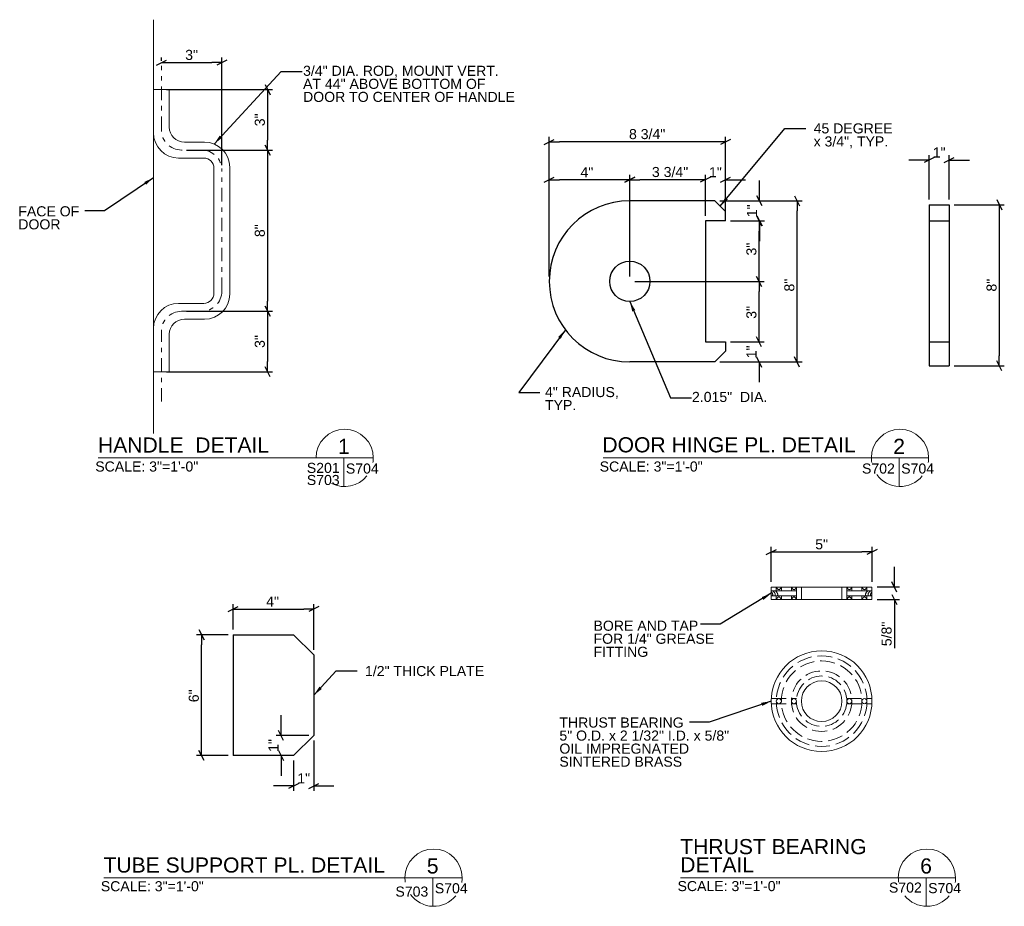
# Model space of a CAD drawing. Header units: inches. Extents: x 275.2 to 371.5, y 43 to 87.
# Tile 1 of 2: x 275.2 to 324.1, y 43 to 87. Entities that reach past the tile are written whole.
import ezdxf
from ezdxf.enums import TextEntityAlignment as Align

# ---------------------------------------------------------------- set-up
doc = ezdxf.new("R2010")
doc.units = ezdxf.units.IN
doc.header["$LTSCALE"] = 2
doc.header["$MEASUREMENT"] = 0
doc.linetypes.add('DGN Style 3', pattern=[0.519595, 0.37114, -0.148456])
doc.linetypes.add('DGN Style 7', pattern=[0.742279, 0.334026, -0.148456, 0.111342, -0.148456])
for name, color, linetype, lineweight in [('G-ANN-TTLB', 7, 'Continuous', 0), ('G-ANNO-DIM', 1, 'Continuous', 0), ('G-ANNO-TEXT', 7, 'Continuous', 0), ('G-GRID-EXTR', 5, 'DGN Style 7', 0), ('S-FSTN-MISC', 12, 'Continuous', 13), ('S-STIF-TRAN', 3, 'Continuous', 30)]:
    doc.layers.add(name, color=color, linetype=linetype, lineweight=lineweight)
doc.styles.add("3 1'-0", font='arial.ttf', dxfattribs={"height": 0.5})
doc.dimstyles.new("3 1'-0", dxfattribs={"dimtxt": 0.5, "dimasz": 0.5, "dimexe": 0.25, "dimexo": 0.25, "dimgap": 0.125, "dimtad": 1, "dimdec": 4, "dimzin": 7, "dimdsep": 46, "dimlunit": 4, "dimtxsty": "3 1'-0", "dimblk": '_Oblique_0.5', "dimcen": 0.09, "dimadec": 4, "dimazin": 3, "dimtfac": 1, "dimtdec": 4, "dimtofl": 0, "dimtmove": 0, "dimatfit": 3, "dimfxl": 1, "dimfrac": 2, "dimtzin": 7, "dimarcsym": 1})

# ---------------------------------------------------------------- blocks, each defined once
blk = doc.blocks.new('_Oblique_0.5')
at = {"color": 0, "linetype": 'ByBlock', "lineweight": -2}
for p, q in [((0, 0), (-1, 0)), ((0.5, 0.25), (-0.5, -0.25))]:
    blk.add_line(p, q, dxfattribs=at)
blk = doc.blocks.new('*D10')
at = {"layer": 'Defpoints', "color": 0, "lineweight": 0, "transparency": 16777216}
for p in [(321.315, 80.046), (320.315, 77.832), (321.315, 77.832)]:
    blk.add_point(p, dxfattribs=at)
at = {"layer": 'G-ANNO-DIM', "color": 0, "lineweight": -2, "transparency": 16777216}
for p, q in [((320.315, 78.082), (320.315, 80.296)), ((321.315, 78.082), (321.315, 80.296)), ((319.815, 80.046), (319.315, 80.046)), ((321.815, 80.046), (322.315, 80.046))]:
    blk.add_line(p, q, dxfattribs=at)
at = {"layer": 'G-ANNO-DIM', "color": 0, "lineweight": -2, "transparency": 16777216, "xscale": 0.5, "yscale": 0.5, "zscale": 0.5}
blk.add_blockref('_Oblique_0.5', (320.315, 80.046), dxfattribs=at)
at = {"layer": 'G-ANNO-DIM', "color": 0, "lineweight": -2, "transparency": 16777216, "xscale": 0.5, "yscale": 0.5, "zscale": 0.5, "rotation": 180}
blk.add_blockref('_Oblique_0.5', (321.315, 80.046), dxfattribs=at)
at = {"layer": 'G-ANNO-DIM', "color": 0, "transparency": 16777216, "insert": (320.815, 80.422), "char_height": 0.5, "attachment_point": 5, "style": "3 1'-0"}
blk.add_mtext('1"', dxfattribs=at)
blk = doc.blocks.new('*D12')
at = {"layer": 'Defpoints', "color": 0, "lineweight": 0, "transparency": 16777216}
for p in [(321.315, 77.832), (321.315, 69.832), (323.801, 69.832)]:
    blk.add_point(p, dxfattribs=at)
at = {"layer": 'G-ANNO-DIM', "color": 0, "lineweight": -2, "transparency": 16777216}
for p, q in [((321.565, 77.832), (324.051, 77.832)), ((323.801, 77.332), (323.801, 70.332)), ((321.565, 69.832), (324.051, 69.832))]:
    blk.add_line(p, q, dxfattribs=at)
at = {"layer": 'G-ANNO-DIM', "color": 0, "lineweight": -2, "transparency": 16777216, "xscale": 0.5, "yscale": 0.5, "zscale": 0.5}
for p, rotation in [((323.801, 77.832), 90), ((323.801, 69.832), 270)]:
    blk.add_blockref('_Oblique_0.5', p, dxfattribs=dict(at, rotation=rotation))
at = {"layer": 'G-ANNO-DIM', "color": 0, "transparency": 16777216, "insert": (323.421, 73.837), "char_height": 0.5, "attachment_point": 5, "rotation": 90, "style": "3 1'-0"}
blk.add_mtext('8"', dxfattribs=at)
blk = doc.blocks.new('*D14')
at = {"layer": 'Defpoints', "color": 0, "lineweight": 0, "transparency": 16777216}
for p in [(305.458, 74.026), (311.876, 74.026), (310.208, 71.026)]:
    blk.add_point(p, dxfattribs=at)
at = {"layer": 'G-ANNO-DIM', "color": 0, "lineweight": -2, "transparency": 16777216}
for p, q in [((305.708, 74.026), (312.126, 74.026)), ((311.876, 71.526), (311.876, 73.526)), ((310.458, 71.026), (312.126, 71.026))]:
    blk.add_line(p, q, dxfattribs=at)
at = {"layer": 'G-ANNO-DIM', "color": 0, "lineweight": -2, "transparency": 16777216, "xscale": 0.5, "yscale": 0.5, "zscale": 0.5}
for p, rotation in [((311.876, 74.026), 90), ((311.876, 71.026), 270)]:
    blk.add_blockref('_Oblique_0.5', p, dxfattribs=dict(at, rotation=rotation))
at = {"layer": 'G-ANNO-DIM', "color": 0, "transparency": 16777216, "insert": (311.496, 72.489), "char_height": 0.5, "attachment_point": 5, "rotation": 90, "style": "3 1'-0"}
blk.add_mtext('3"', dxfattribs=at)
blk = doc.blocks.new('*D16')
at = {"layer": 'Defpoints', "color": 0, "lineweight": 0, "transparency": 16777216}
for p in [(310.208, 71.026), (309.678, 70.026), (311.876, 70.026)]:
    blk.add_point(p, dxfattribs=at)
at = {"layer": 'G-ANNO-DIM', "color": 0, "lineweight": -2, "transparency": 16777216}
for p, q in [((311.876, 71.526), (311.876, 72.026)), ((310.458, 71.026), (312.126, 71.026)), ((309.928, 70.026), (312.126, 70.026)), ((311.876, 69.526), (311.876, 69.026))]:
    blk.add_line(p, q, dxfattribs=at)
at = {"layer": 'G-ANNO-DIM', "color": 0, "lineweight": -2, "transparency": 16777216, "xscale": 0.5, "yscale": 0.5, "zscale": 0.5}
for p, rotation in [((311.876, 71.026), 270), ((311.876, 70.026), 90)]:
    blk.add_blockref('_Oblique_0.5', p, dxfattribs=dict(at, rotation=rotation))
at = {"layer": 'G-ANNO-DIM', "color": 0, "transparency": 16777216, "insert": (311.5, 70.526), "char_height": 0.5, "attachment_point": 5, "rotation": 90, "style": "3 1'-0"}
blk.add_mtext('1"', dxfattribs=at)
blk = doc.blocks.new('*D18')
at = {"layer": 'Defpoints', "color": 0, "lineweight": 0, "transparency": 16777216}
for p in [(309.678, 78.026), (313.761, 78.026), (309.678, 70.026)]:
    blk.add_point(p, dxfattribs=at)
at = {"layer": 'G-ANNO-DIM', "color": 0, "lineweight": -2, "transparency": 16777216}
for p, q in [((309.928, 78.026), (314.011, 78.026)), ((313.761, 70.526), (313.761, 77.526)), ((309.928, 70.026), (314.011, 70.026))]:
    blk.add_line(p, q, dxfattribs=at)
at = {"layer": 'G-ANNO-DIM', "color": 0, "lineweight": -2, "transparency": 16777216, "xscale": 0.5, "yscale": 0.5, "zscale": 0.5}
for p, rotation in [((313.761, 78.026), 90), ((313.761, 70.026), 270)]:
    blk.add_blockref('_Oblique_0.5', p, dxfattribs=dict(at, rotation=rotation))
at = {"layer": 'G-ANNO-DIM', "color": 0, "transparency": 16777216, "insert": (313.381, 73.839), "char_height": 0.5, "attachment_point": 5, "rotation": 90, "style": "3 1'-0"}
blk.add_mtext('8"', dxfattribs=at)
blk = doc.blocks.new('*D20')
at = {"layer": 'Defpoints', "color": 0, "lineweight": 0, "transparency": 16777216}
for p in [(309.678, 78.026), (311.896, 78.026), (310.208, 77.026)]:
    blk.add_point(p, dxfattribs=at)
at = {"layer": 'G-ANNO-DIM', "color": 0, "lineweight": -2, "transparency": 16777216}
for p, q in [((311.896, 78.526), (311.896, 79.026)), ((309.928, 78.026), (312.146, 78.026)), ((310.458, 77.026), (312.146, 77.026)), ((311.896, 76.526), (311.896, 76.026))]:
    blk.add_line(p, q, dxfattribs=at)
at = {"layer": 'G-ANNO-DIM', "color": 0, "lineweight": -2, "transparency": 16777216, "xscale": 0.5, "yscale": 0.5, "zscale": 0.5}
for p, rotation in [((311.896, 78.026), 270), ((311.896, 77.026), 90)]:
    blk.add_blockref('_Oblique_0.5', p, dxfattribs=dict(at, rotation=rotation))
at = {"layer": 'G-ANNO-DIM', "color": 0, "transparency": 16777216, "insert": (311.52, 77.526), "char_height": 0.5, "attachment_point": 5, "rotation": 90, "style": "3 1'-0"}
blk.add_mtext('1"', dxfattribs=at)
blk = doc.blocks.new('*D22')
at = {"layer": 'Defpoints', "color": 0, "lineweight": 0, "transparency": 16777216}
for p in [(309.208, 79.068), (309.208, 77.026), (310.208, 77.026)]:
    blk.add_point(p, dxfattribs=at)
at = {"layer": 'G-ANNO-DIM', "color": 0, "lineweight": -2, "transparency": 16777216}
for p, q in [((309.208, 77.276), (309.208, 79.318)), ((310.208, 77.276), (310.208, 79.318)), ((308.708, 79.068), (308.208, 79.068)), ((310.708, 79.068), (311.208, 79.068))]:
    blk.add_line(p, q, dxfattribs=at)
at = {"layer": 'G-ANNO-DIM', "color": 0, "lineweight": -2, "transparency": 16777216, "xscale": 0.5, "yscale": 0.5, "zscale": 0.5}
blk.add_blockref('_Oblique_0.5', (309.208, 79.068), dxfattribs=at)
at = {"layer": 'G-ANNO-DIM', "color": 0, "lineweight": -2, "transparency": 16777216, "xscale": 0.5, "yscale": 0.5, "zscale": 0.5, "rotation": 180}
blk.add_blockref('_Oblique_0.5', (310.208, 79.068), dxfattribs=at)
at = {"layer": 'G-ANNO-DIM', "color": 0, "transparency": 16777216, "insert": (309.708, 79.444), "char_height": 0.5, "attachment_point": 5, "style": "3 1'-0"}
blk.add_mtext('1"', dxfattribs=at)
blk = doc.blocks.new('*D24')
at = {"layer": 'Defpoints', "color": 0, "lineweight": 0, "transparency": 16777216}
for p in [(305.458, 79.068), (309.208, 77.026), (305.458, 74.026)]:
    blk.add_point(p, dxfattribs=at)
at = {"layer": 'G-ANNO-DIM', "color": 0, "lineweight": -2, "transparency": 16777216}
for p, q in [((305.458, 74.276), (305.458, 79.318)), ((309.208, 77.276), (309.208, 79.318)), ((308.708, 79.068), (305.958, 79.068))]:
    blk.add_line(p, q, dxfattribs=at)
at = {"layer": 'G-ANNO-DIM', "color": 0, "lineweight": -2, "transparency": 16777216, "xscale": 0.5, "yscale": 0.5, "zscale": 0.5, "rotation": 180}
blk.add_blockref('_Oblique_0.5', (305.458, 79.068), dxfattribs=at)
at = {"layer": 'G-ANNO-DIM', "color": 0, "lineweight": -2, "transparency": 16777216, "xscale": 0.5, "yscale": 0.5, "zscale": 0.5}
blk.add_blockref('_Oblique_0.5', (309.208, 79.068), dxfattribs=at)
at = {"layer": 'G-ANNO-DIM', "color": 0, "transparency": 16777216, "insert": (307.456, 79.451), "char_height": 0.5, "attachment_point": 5, "style": "3 1'-0"}
blk.add_mtext('3 3/4"', dxfattribs=at)
blk = doc.blocks.new('*D26')
at = {"layer": 'Defpoints', "color": 0, "lineweight": 0, "transparency": 16777216}
for p in [(301.458, 80.949), (310.208, 77.026), (301.458, 74.026)]:
    blk.add_point(p, dxfattribs=at)
at = {"layer": 'G-ANNO-DIM', "color": 0, "lineweight": -2, "transparency": 16777216}
for p, q in [((301.458, 74.276), (301.458, 81.199)), ((310.208, 77.276), (310.208, 81.199)), ((309.708, 80.949), (301.958, 80.949))]:
    blk.add_line(p, q, dxfattribs=at)
at = {"layer": 'G-ANNO-DIM', "color": 0, "lineweight": -2, "transparency": 16777216, "xscale": 0.5, "yscale": 0.5, "zscale": 0.5, "rotation": 180}
blk.add_blockref('_Oblique_0.5', (301.458, 80.949), dxfattribs=at)
at = {"layer": 'G-ANNO-DIM', "color": 0, "lineweight": -2, "transparency": 16777216, "xscale": 0.5, "yscale": 0.5, "zscale": 0.5}
blk.add_blockref('_Oblique_0.5', (310.208, 80.949), dxfattribs=at)
at = {"layer": 'G-ANNO-DIM', "color": 0, "transparency": 16777216, "insert": (306.317, 81.333), "char_height": 0.5, "attachment_point": 5, "style": "3 1'-0"}
blk.add_mtext('8 3/4"', dxfattribs=at)
blk = doc.blocks.new('*D28')
at = {"layer": 'Defpoints', "color": 0, "lineweight": 0, "transparency": 16777216}
for p in [(301.458, 79.068), (301.458, 74.026), (305.458, 74.026)]:
    blk.add_point(p, dxfattribs=at)
at = {"layer": 'G-ANNO-DIM', "color": 0, "lineweight": -2, "transparency": 16777216}
for p, q in [((301.458, 74.276), (301.458, 79.318)), ((305.458, 74.276), (305.458, 79.318)), ((304.958, 79.068), (301.958, 79.068))]:
    blk.add_line(p, q, dxfattribs=at)
at = {"layer": 'G-ANNO-DIM', "color": 0, "lineweight": -2, "transparency": 16777216, "xscale": 0.5, "yscale": 0.5, "zscale": 0.5, "rotation": 180}
blk.add_blockref('_Oblique_0.5', (301.458, 79.068), dxfattribs=at)
at = {"layer": 'G-ANNO-DIM', "color": 0, "lineweight": -2, "transparency": 16777216, "xscale": 0.5, "yscale": 0.5, "zscale": 0.5}
blk.add_blockref('_Oblique_0.5', (305.458, 79.068), dxfattribs=at)
at = {"layer": 'G-ANNO-DIM', "color": 0, "transparency": 16777216, "insert": (303.325, 79.443), "char_height": 0.5, "attachment_point": 5, "style": "3 1'-0"}
blk.add_mtext('4"', dxfattribs=at)
blk = doc.blocks.new('*D30')
at = {"layer": 'Defpoints', "color": 0, "lineweight": 0, "transparency": 16777216}
for p in [(310.208, 77.026), (311.876, 77.026), (305.458, 74.026)]:
    blk.add_point(p, dxfattribs=at)
at = {"layer": 'G-ANNO-DIM', "color": 0, "lineweight": -2, "transparency": 16777216}
for p, q in [((310.458, 77.026), (312.126, 77.026)), ((311.876, 74.526), (311.876, 76.526)), ((305.708, 74.026), (312.126, 74.026))]:
    blk.add_line(p, q, dxfattribs=at)
at = {"layer": 'G-ANNO-DIM', "color": 0, "lineweight": -2, "transparency": 16777216, "xscale": 0.5, "yscale": 0.5, "zscale": 0.5}
for p, rotation in [((311.876, 77.026), 90), ((311.876, 74.026), 270)]:
    blk.add_blockref('_Oblique_0.5', p, dxfattribs=dict(at, rotation=rotation))
at = {"layer": 'G-ANNO-DIM', "color": 0, "transparency": 16777216, "insert": (311.496, 75.626), "char_height": 0.5, "attachment_point": 5, "rotation": 90, "style": "3 1'-0"}
blk.add_mtext('3"', dxfattribs=at)
blk = doc.blocks.new('*D50')
at = {"layer": 'Defpoints', "color": 0, "lineweight": 0, "transparency": 16777216}
for p in [(284.191, 56.491), (285.767, 56.491), (285.767, 50.491)]:
    blk.add_point(p, dxfattribs=at)
at = {"layer": 'G-ANNO-DIM', "color": 0, "lineweight": -2, "transparency": 16777216}
for p, q in [((285.517, 56.491), (283.941, 56.491)), ((284.191, 50.991), (284.191, 55.991)), ((285.517, 50.491), (283.941, 50.491))]:
    blk.add_line(p, q, dxfattribs=at)
at = {"layer": 'G-ANNO-DIM', "color": 0, "lineweight": -2, "transparency": 16777216, "xscale": 0.5, "yscale": 0.5, "zscale": 0.5}
for p, rotation in [((284.191, 56.491), 90), ((284.191, 50.491), 270)]:
    blk.add_blockref('_Oblique_0.5', p, dxfattribs=dict(at, rotation=rotation))
at = {"layer": 'G-ANNO-DIM', "color": 0, "transparency": 16777216, "insert": (283.811, 53.456), "char_height": 0.5, "attachment_point": 5, "rotation": 90, "style": "3 1'-0"}
blk.add_mtext('6"', dxfattribs=at)
blk = doc.blocks.new('*D52')
at = {"layer": 'Defpoints', "color": 0, "lineweight": 0, "transparency": 16777216}
for p in [(289.767, 57.76), (285.767, 56.491), (289.767, 55.491)]:
    blk.add_point(p, dxfattribs=at)
at = {"layer": 'G-ANNO-DIM', "color": 0, "lineweight": -2, "transparency": 16777216}
for p, q in [((285.767, 56.741), (285.767, 58.01)), ((286.267, 57.76), (289.267, 57.76)), ((289.767, 55.741), (289.767, 58.01))]:
    blk.add_line(p, q, dxfattribs=at)
at = {"layer": 'G-ANNO-DIM', "color": 0, "lineweight": -2, "transparency": 16777216, "xscale": 0.5, "yscale": 0.5, "zscale": 0.5, "rotation": 180}
blk.add_blockref('_Oblique_0.5', (285.767, 57.76), dxfattribs=at)
at = {"layer": 'G-ANNO-DIM', "color": 0, "lineweight": -2, "transparency": 16777216, "xscale": 0.5, "yscale": 0.5, "zscale": 0.5}
blk.add_blockref('_Oblique_0.5', (289.767, 57.76), dxfattribs=at)
at = {"layer": 'G-ANNO-DIM', "color": 0, "transparency": 16777216, "insert": (287.721, 58.135), "char_height": 0.5, "attachment_point": 5, "style": "3 1'-0"}
blk.add_mtext('4"', dxfattribs=at)
blk = doc.blocks.new('*D54')
at = {"layer": 'Defpoints', "color": 0, "lineweight": 0, "transparency": 16777216}
for p in [(289.767, 51.491), (288.767, 50.491), (289.767, 48.987)]:
    blk.add_point(p, dxfattribs=at)
at = {"layer": 'G-ANNO-DIM', "color": 0, "lineweight": -2, "transparency": 16777216}
for p, q in [((289.767, 51.241), (289.767, 48.737)), ((288.767, 50.241), (288.767, 48.737)), ((288.267, 48.987), (287.767, 48.987)), ((290.267, 48.987), (290.767, 48.987))]:
    blk.add_line(p, q, dxfattribs=at)
at = {"layer": 'G-ANNO-DIM', "color": 0, "lineweight": -2, "transparency": 16777216, "xscale": 0.5, "yscale": 0.5, "zscale": 0.5}
blk.add_blockref('_Oblique_0.5', (288.767, 48.987), dxfattribs=at)
at = {"layer": 'G-ANNO-DIM', "color": 0, "lineweight": -2, "transparency": 16777216, "xscale": 0.5, "yscale": 0.5, "zscale": 0.5, "rotation": 180}
blk.add_blockref('_Oblique_0.5', (289.767, 48.987), dxfattribs=at)
at = {"layer": 'G-ANNO-DIM', "color": 0, "transparency": 16777216, "insert": (289.267, 49.363), "char_height": 0.5, "attachment_point": 5, "style": "3 1'-0"}
blk.add_mtext('1"', dxfattribs=at)
blk = doc.blocks.new('*D56')
at = {"layer": 'Defpoints', "color": 0, "lineweight": 0, "transparency": 16777216}
for p in [(288.141, 51.491), (289.767, 51.491), (288.767, 50.491)]:
    blk.add_point(p, dxfattribs=at)
at = {"layer": 'G-ANNO-DIM', "color": 0, "lineweight": -2, "transparency": 16777216}
for p, q in [((288.141, 51.991), (288.141, 52.491)), ((289.517, 51.491), (287.891, 51.491)), ((288.517, 50.491), (287.891, 50.491)), ((288.141, 49.991), (288.141, 49.491))]:
    blk.add_line(p, q, dxfattribs=at)
at = {"layer": 'G-ANNO-DIM', "color": 0, "lineweight": -2, "transparency": 16777216, "xscale": 0.5, "yscale": 0.5, "zscale": 0.5}
for p, rotation in [((288.141, 51.491), 270), ((288.141, 50.491), 90)]:
    blk.add_blockref('_Oblique_0.5', p, dxfattribs=dict(at, rotation=rotation))
at = {"layer": 'G-ANNO-DIM', "color": 0, "transparency": 16777216, "insert": (287.765, 50.991), "char_height": 0.5, "attachment_point": 5, "rotation": 90, "style": "3 1'-0"}
blk.add_mtext('1"', dxfattribs=at)
blk = doc.blocks.new('*D62')
at = {"layer": 'Defpoints', "color": 0, "lineweight": 0, "transparency": 16777216}
for p in [(282.2, 84.724), (285.2, 84.883), (285.2, 79.542)]:
    blk.add_point(p, dxfattribs=at)
at = {"layer": 'G-ANNO-DIM', "color": 0, "lineweight": -2, "transparency": 16777216}
for p, q in [((282.2, 84.974), (282.2, 85.133)), ((285.2, 79.792), (285.2, 85.133)), ((282.7, 84.883), (284.7, 84.883))]:
    blk.add_line(p, q, dxfattribs=at)
at = {"layer": 'G-ANNO-DIM', "color": 0, "lineweight": -2, "transparency": 16777216, "xscale": 0.5, "yscale": 0.5, "zscale": 0.5, "rotation": 180}
blk.add_blockref('_Oblique_0.5', (282.2, 84.883), dxfattribs=at)
at = {"layer": 'G-ANNO-DIM', "color": 0, "lineweight": -2, "transparency": 16777216, "xscale": 0.5, "yscale": 0.5, "zscale": 0.5}
blk.add_blockref('_Oblique_0.5', (285.2, 84.883), dxfattribs=at)
at = {"layer": 'G-ANNO-DIM', "color": 0, "transparency": 16777216, "insert": (283.7, 85.263), "char_height": 0.5, "attachment_point": 5, "style": "3 1'-0"}
blk.add_mtext('3"', dxfattribs=at)
blk = doc.blocks.new('*D68')
at = {"layer": 'Defpoints', "color": 0, "lineweight": 0, "transparency": 16777216}
for p in [(282.2, 83.542), (283.2, 80.542), (287.47, 80.542)]:
    blk.add_point(p, dxfattribs=at)
at = {"layer": 'G-ANNO-DIM', "color": 0, "lineweight": -2, "transparency": 16777216}
for p, q in [((282.45, 83.542), (287.72, 83.542)), ((287.47, 83.042), (287.47, 81.042)), ((283.45, 80.542), (287.72, 80.542))]:
    blk.add_line(p, q, dxfattribs=at)
at = {"layer": 'G-ANNO-DIM', "color": 0, "lineweight": -2, "transparency": 16777216, "xscale": 0.5, "yscale": 0.5, "zscale": 0.5}
for p, rotation in [((287.47, 83.542), 90), ((287.47, 80.542), 270)]:
    blk.add_blockref('_Oblique_0.5', p, dxfattribs=dict(at, rotation=rotation))
at = {"layer": 'G-ANNO-DIM', "color": 0, "transparency": 16777216, "insert": (287.089, 82.042), "char_height": 0.5, "attachment_point": 5, "rotation": 90, "style": "3 1'-0"}
blk.add_mtext('3"', dxfattribs=at)
blk = doc.blocks.new('*D65')
at = {"layer": 'Defpoints', "color": 0, "lineweight": 0, "transparency": 16777216}
for p in [(283.2, 80.542), (283.2, 72.542), (287.47, 72.542)]:
    blk.add_point(p, dxfattribs=at)
at = {"layer": 'G-ANNO-DIM', "color": 0, "lineweight": -2, "transparency": 16777216}
for p, q in [((283.45, 80.542), (287.72, 80.542)), ((287.47, 80.042), (287.47, 73.042)), ((283.45, 72.542), (287.72, 72.542))]:
    blk.add_line(p, q, dxfattribs=at)
at = {"layer": 'G-ANNO-DIM', "color": 0, "lineweight": -2, "transparency": 16777216, "xscale": 0.5, "yscale": 0.5, "zscale": 0.5}
for p, rotation in [((287.47, 80.542), 90), ((287.47, 72.542), 270)]:
    blk.add_blockref('_Oblique_0.5', p, dxfattribs=dict(at, rotation=rotation))
at = {"layer": 'G-ANNO-DIM', "color": 0, "transparency": 16777216, "insert": (287.089, 76.542), "char_height": 0.5, "attachment_point": 5, "rotation": 90, "style": "3 1'-0"}
blk.add_mtext('8"', dxfattribs=at)
blk = doc.blocks.new('*D67')
at = {"layer": 'Defpoints', "color": 0, "lineweight": 0, "transparency": 16777216}
for p in [(283.2, 72.542), (282.2, 69.542), (287.47, 69.542)]:
    blk.add_point(p, dxfattribs=at)
at = {"layer": 'G-ANNO-DIM', "color": 0, "lineweight": -2, "transparency": 16777216}
for p, q in [((283.45, 72.542), (287.72, 72.542)), ((287.47, 72.042), (287.47, 70.042)), ((282.45, 69.542), (287.72, 69.542))]:
    blk.add_line(p, q, dxfattribs=at)
at = {"layer": 'G-ANNO-DIM', "color": 0, "lineweight": -2, "transparency": 16777216, "xscale": 0.5, "yscale": 0.5, "zscale": 0.5}
for p, rotation in [((287.47, 72.542), 90), ((287.47, 69.542), 270)]:
    blk.add_blockref('_Oblique_0.5', p, dxfattribs=dict(at, rotation=rotation))
at = {"layer": 'G-ANNO-DIM', "color": 0, "transparency": 16777216, "insert": (287.089, 71.042), "char_height": 0.5, "attachment_point": 5, "rotation": 90, "style": "3 1'-0"}
blk.add_mtext('3"', dxfattribs=at)
blk = doc.blocks.new('*D70')
at = {"layer": 'Defpoints', "color": 0, "lineweight": 0, "transparency": 16777216}
for p in [(317.482, 60.596), (312.482, 58.858), (317.482, 58.858)]:
    blk.add_point(p, dxfattribs=at)
at = {"layer": 'G-ANNO-DIM', "color": 0, "lineweight": -2, "transparency": 16777216}
for p, q in [((312.482, 59.108), (312.482, 60.846)), ((317.482, 59.108), (317.482, 60.846)), ((312.982, 60.596), (316.982, 60.596))]:
    blk.add_line(p, q, dxfattribs=at)
at = {"layer": 'G-ANNO-DIM', "color": 0, "lineweight": -2, "transparency": 16777216, "xscale": 0.5, "yscale": 0.5, "zscale": 0.5, "rotation": 180}
blk.add_blockref('_Oblique_0.5', (312.482, 60.596), dxfattribs=at)
at = {"layer": 'G-ANNO-DIM', "color": 0, "lineweight": -2, "transparency": 16777216, "xscale": 0.5, "yscale": 0.5, "zscale": 0.5}
blk.add_blockref('_Oblique_0.5', (317.482, 60.596), dxfattribs=at)
at = {"layer": 'G-ANNO-DIM', "color": 0, "transparency": 16777216, "insert": (314.982, 60.975), "char_height": 0.5, "attachment_point": 5, "style": "3 1'-0"}
blk.add_mtext('5"', dxfattribs=at)
blk = doc.blocks.new('*D72')
at = {"layer": 'Defpoints', "color": 0, "lineweight": 0, "transparency": 16777216}
for p in [(317.482, 58.858), (317.482, 58.233), (318.591, 58.233)]:
    blk.add_point(p, dxfattribs=at)
at = {"layer": 'G-ANNO-DIM', "color": 0, "lineweight": -2, "transparency": 16777216}
for p, q in [((318.591, 59.358), (318.591, 59.858)), ((317.732, 58.858), (318.841, 58.858)), ((317.732, 58.233), (318.841, 58.233)), ((318.591, 57.733), (318.591, 55.825))]:
    blk.add_line(p, q, dxfattribs=at)
at = {"layer": 'G-ANNO-DIM', "color": 0, "lineweight": -2, "transparency": 16777216, "xscale": 0.5, "yscale": 0.5, "zscale": 0.5}
for p, rotation in [((318.591, 58.858), 270), ((318.591, 58.233), 90)]:
    blk.add_blockref('_Oblique_0.5', p, dxfattribs=dict(at, rotation=rotation))
at = {"layer": 'G-ANNO-DIM', "color": 0, "transparency": 16777216, "insert": (318.208, 56.529), "char_height": 0.5, "attachment_point": 5, "rotation": 90, "style": "3 1'-0"}
blk.add_mtext('5/8"', dxfattribs=at)

msp = doc.modelspace()

# ---------------------------------------------------------------- linework, layer by layer
at = {"layer": 'G-ANN-TTLB', "color": 7, "linetype": 'Continuous', "lineweight": 13}
for p, q in [((279.05916, 65.26319), (292.71999, 65.26319)), ((304.13404, 65.26319), (320.29259, 65.26319)), ((279.33415, 44.43191), (297.1354, 44.43191)), ((307.96933, 44.43191, -0.00002), (321.63016, 44.43191, -0.00002))]:
    msp.add_line(p, q, dxfattribs=at)
at = {"layer": 'G-ANN-TTLB', "color": 7, "linetype": 'Continuous', "lineweight": 0}
for centre, radius, start, end in [((291.29918, 65.26319), 1.42081, 0, 180), ((318.87153, 65.26319), 1.42081, 0, 180), ((291.29918, 65.26319), 1.42106, 350.56955, 0), ((318.87153, 65.26319), 1.42106, 180, 188.869165), ((318.87153, 65.26319), 1.42106, 350.56955, 0), ((291.29918, 65.26319), 1.42106, 242.988189, 321.024531), ((318.87153, 65.26319), 1.42106, 215.75187, 321.024531), ((295.71458, 44.43191), 1.42081, 0, 180), ((320.20935, 44.43191, -0.00002), 1.42081, 0, 180), ((295.71458, 44.43191), 1.42106, 180, 188.869165), ((295.71458, 44.43191), 1.42106, 350.56955, 0), ((320.20935, 44.43191), 1.42106, 180, 188.869165), ((320.20935, 44.43191, -0.00002), 1.42106, 350.56955, 0), ((295.71458, 44.43191), 1.42106, 215.75187, 321.024531), ((320.20935, 44.43191, -0.00002), 1.42106, 219.273757, 321.024531)]:
    msp.add_arc(centre, radius, start, end, dxfattribs=at)
at = {"layer": 'G-ANNO-TEXT'}
for p, q in [((281.80629, 66.47501), (281.80629, 87.01286)), ((291.25541, 65.26319), (291.25541, 63.8428)), ((318.82776, 65.26319), (318.82776, 63.8428)), ((313.73165, 58.67002), (312.48165, 58.67002)), ((312.73165, 58.67002), (312.73165, 58.85752)), ((312.98165, 58.67002), (312.98165, 58.85752)), ((313.48165, 58.67002), (313.48165, 58.85752)), ((313.73165, 58.23252), (313.73165, 58.85752)), ((313.97415, 58.23252), (313.97415, 58.85752)), ((315.98915, 58.23252), (315.98915, 58.85752)), ((316.23165, 58.23252), (316.23165, 58.85752)), ((316.23165, 58.67002), (317.48165, 58.67002)), ((316.48165, 58.67002), (316.48165, 58.85752)), ((316.98165, 58.67002), (316.98165, 58.85752)), ((317.23165, 58.67002), (317.23165, 58.85752)), ((313.73165, 58.42002), (312.48165, 58.42002)), ((312.73165, 58.23252), (312.73165, 58.42002)), ((312.98165, 58.23252), (312.98165, 58.42002)), ((313.48165, 58.23252), (313.48165, 58.42002)), ((316.23165, 58.42002), (317.48165, 58.42002)), ((316.48165, 58.23252), (316.48165, 58.42002)), ((316.98165, 58.23252), (316.98165, 58.42002)), ((317.23165, 58.23252), (317.23165, 58.42002)), ((295.67081, 44.43191), (295.67081, 43.01152)), ((320.16558, 44.43191, -0.00002), (320.16558, 43.01152, -0.00002))]:
    msp.add_line(p, q, dxfattribs=at)
at = {"layer": 'G-ANNO-TEXT', "linetype": 'DGN Style 3'}
for p, q in [((312.48478, 53.31659), (313.73792, 53.31659)), ((316.22539, 53.31659), (317.47852, 53.31659)), ((312.48478, 53.06659), (313.73792, 53.06659)), ((316.22539, 53.06659), (317.47852, 53.06659))]:
    msp.add_line(p, q, dxfattribs=at)
for radius in [2.25, 2, 1.5, 1.25]:
    msp.add_circle((314.98165, 53.19159), radius, dxfattribs=at)
at = {"layer": 'G-ANNO-TEXT'}
for centre in [(312.85665, 53.19159), (313.60665, 53.19159), (316.35665, 53.19159), (317.10665, 53.19159)]:
    msp.add_circle(centre, 0.125, dxfattribs=at)
for points in [[(312.55081, 58.67002), (312.71794, 58.54502), (312.66223, 58.42002)], [(312.67581, 58.67002), (312.84294, 58.54502), (312.78723, 58.42002)], [(312.98165, 58.85752), (312.85665, 58.59319), (312.73165, 58.85752)], [(313.73165, 58.85752), (313.60665, 58.59319), (313.48165, 58.85752)], [(316.23165, 58.85752), (316.35665, 58.59319), (316.48165, 58.85752)], [(316.98165, 58.85752), (317.10665, 58.59319), (317.23165, 58.85752)], [(317.2875, 58.67002), (317.12036, 58.54502), (317.17607, 58.42002)], [(317.4125, 58.67002), (317.24536, 58.54502), (317.30107, 58.42002)], [(312.48165, 58.62214), (312.58227, 58.52108), (312.53723, 58.42002)], [(312.98165, 58.23252), (312.85665, 58.49684), (312.73165, 58.23252)], [(313.73165, 58.23252), (313.60665, 58.49684), (313.48165, 58.23252)], [(316.23165, 58.23252), (316.35665, 58.49684), (316.48165, 58.23252)], [(316.98165, 58.23252), (317.10665, 58.49684), (317.23165, 58.23252)], [(317.48165, 58.62214), (317.38103, 58.52108), (317.42607, 58.42002)]]:
    msp.add_open_spline(points, degree=2, dxfattribs=at)
at = {"layer": 'G-GRID-EXTR'}
for p, q in [((282.19999, 81.54242), (282.19999, 84.72353)), ((284.19999, 80.54242), (283.19999, 80.54242)), ((285.19999, 73.54242), (285.19999, 79.54242)), ((283.19999, 72.54242), (284.19999, 72.54242)), ((282.19999, 68.05912), (282.19999, 71.54242))]:
    msp.add_line(p, q, dxfattribs=at)
at = {"layer": 'G-GRID-EXTR', "extrusion": (0, 0, -1)}
for centre, start, end in [((-283.19999, 81.54242), 270, 0), ((-284.19999, 79.54242), 90, 180), ((-284.19999, 73.54242), 180, 270)]:
    msp.add_arc(centre, 1, start, end, dxfattribs=at)
at = {"layer": 'G-GRID-EXTR'}
msp.add_arc((283.19999, 71.54242), 1, 90, 180, dxfattribs=at)
at = {"layer": 'S-FSTN-MISC'}
for p, q in [((281.80629, 81.39872), (281.80629, 83.54242)), ((281.80629, 83.54242), (282.59369, 83.54242)), ((282.59369, 81.68612), (282.59369, 83.54242)), ((284.34369, 80.93612), (283.34369, 80.93612)), ((284.30629, 80.14872), (283.05629, 80.14872)), ((285.59369, 73.39872), (285.59369, 79.68612)), ((284.80629, 73.43612), (284.80629, 79.64872)), ((283.05629, 72.93612), (284.30629, 72.93612)), ((283.34369, 72.14872), (284.34369, 72.14872)), ((281.80629, 69.54242), (281.80629, 71.68612)), ((282.59369, 69.54242), (282.59369, 71.39872)), ((281.80629, 69.54242), (282.59369, 69.54242))]:
    msp.add_line(p, q, dxfattribs=at)
for radius in [2.5, 1.0075]:
    msp.add_circle((314.98165, 53.19159), radius, dxfattribs=at)
at = {"layer": 'S-FSTN-MISC', "extrusion": (0, 0, -1)}
for centre, radius, start, end in [((-283.34369, 81.68612), 0.75, 270, 0), ((-284.34369, 79.68612), 1.25, 90, 180), ((-284.30629, 79.64872), 0.5, 90, 180), ((-284.30629, 73.43612), 0.5, 180, 270), ((-284.34369, 73.39872), 1.25, 180, 270)]:
    msp.add_arc(centre, radius, start, end, dxfattribs=at)
at = {"layer": 'S-FSTN-MISC'}
for centre, radius, start, end in [((283.05629, 81.39872), 1.25, 180, 270), ((283.05629, 71.68612), 1.25, 90, 180), ((283.34369, 71.39872), 0.75, 90, 180)]:
    msp.add_arc(centre, radius, start, end, dxfattribs=at)
msp.add_3dface([(312.48165, 58.85752), (312.48165, 58.23252), (317.48165, 58.23252), (317.48165, 58.85752)], dxfattribs=at)
at = {"layer": 'S-STIF-TRAN'}
for p, q in [((309.6775, 78.02602), (305.45783, 78.02602)), ((309.6775, 78.02602), (310.20783, 77.49569)), ((320.31464, 77.83161), (321.31464, 77.83161)), ((320.31464, 77.83161), (320.31464, 69.83161)), ((321.31464, 77.83161), (321.31464, 69.83161)), ((310.20783, 77.02602), (310.20783, 77.49569)), ((310.20783, 77.02602), (309.20783, 77.02602)), ((320.31464, 77.02602), (321.31464, 77.02602)), ((310.20783, 71.02602), (310.20783, 70.55635)), ((320.31464, 71.02602), (321.31464, 71.02602)), ((309.6775, 70.02602), (310.20783, 70.55635)), ((309.6775, 70.02602), (305.45783, 70.02602)), ((320.31464, 69.83161), (321.31464, 69.83161)), ((285.7672, 56.49106), (288.7672, 56.49106)), ((285.7672, 56.49106), (285.7672, 50.49106)), ((288.7672, 56.49106), (289.7672, 55.49106)), ((289.7672, 55.49106), (289.7672, 51.49106)), ((289.7672, 51.49106), (288.7672, 50.49106)), ((288.7672, 50.49106), (285.7672, 50.49106))]:
    msp.add_line(p, q, dxfattribs=at)
at = {"layer": 'S-STIF-TRAN', "flags": 128}
msp.add_lwpolyline([(309.20783, 77.02602), (309.20783, 71.02602), (310.20783, 71.02602)], dxfattribs=at)
at = {"layer": 'S-STIF-TRAN'}
msp.add_circle((305.45783, 74.02602), 1, dxfattribs=at)
msp.add_arc((305.45783, 74.02602), 4, 90, 270, dxfattribs=at)

# ---------------------------------------------------------------- texts
at = {"layer": 'G-ANN-TTLB', "color": 7, "linetype": 'Continuous', "lineweight": 0, "style": "3 1'-0"}
for s, p in [('HANDLE  DETAIL', (279.05034, 65.52959)), ('TUBE SUPPORT PL. DETAIL', (279.32533, 44.6845))]:
    msp.add_text(s, height=0.75, dxfattribs=at).set_placement(p)
for s, p in [('SCALE: 3"=1\'-0"', (281.47364, 64.58845)), ('SCALE: 3"=1\'-0"', (306.51781, 64.58845)), ('S704', (292.17574, 64.48746)), ('S702', (317.80155, 64.48746)), ('S704', (319.74809, 64.48746)), ('SCALE: 3"=1\'-0"', (281.74863, 43.75717)), ('S704', (296.59114, 43.65618))]:
    msp.add_text(s, height=0.5, dxfattribs=at).set_placement(p, align=Align.CENTER)
at = {"layer": 'G-ANN-TTLB', "color": 7, "linetype": 'Continuous', "lineweight": 0, "line_spacing_factor": 0.72, "style": "3 1'-0"}
for s, insert, char_height, attachment_point in [('\\fArial|b0|i0|c00|p39;1', (291.25541, 65.83836), 0.75, 5), ('\\fArial|b0|i0|c00|p39;DOOR HINGE PL. DETAIL', (304.09451, 65.52959), 0.75, 7), ('\\fArial|b0|i0|c00|p39;2', (318.82776, 65.83836), 0.75, 5), ('\\fArial|b0|i0|c00|p39;S201\\PS703', (290.23584, 63.91219), 0.5, 8), ('\\fArial|b0|i0|c00|p39;THRUST BEARING\\PDETAIL', (307.96051, 44.69831, -0.00002), 0.75, 7), ('\\fArial|b0|i0|c00|p39;5', (295.67081, 45.00708), 0.75, 5), ('\\fArial|b0|i0|c00|p39;6', (320.16558, 45.00708, -0.00002), 0.75, 5), ('\\fArial|b0|i0|c00|p39;SCALE: 3"=1\'-0"', (310.38381, 43.75717, -0.00002), 0.5, 8), ('\\fArial|b0|i0|c00|p39;S702', (319.13937, 43.6841, -0.00002), 0.5, 8), ('\\fArial|b0|i0|c00|p39;S704', (321.08591, 43.65618, -0.00002), 0.5, 8), ('\\fArial|b0|i0|c00|p39;S703', (294.63503, 43.48396), 0.5, 8)]:
    msp.add_mtext(s, dxfattribs=dict(at, insert=insert, char_height=char_height, attachment_point=attachment_point))
at = {"layer": 'G-ANNO-TEXT', "color": 7, "char_height": 0.5, "attachment_point": 1, "style": "3 1'-0"}
for s, insert, line_spacing_factor in [('3/4" DIA. ROD, MOUNT VERT.\\PAT 44" ABOVE BOTTOM OF\\PDOOR TO CENTER OF HANDLE', (289.23411, 84.72688), 0.776524), ('45 DEGREE\\Px 3/4", TYP.', (314.58327, 81.86813), 0.776524), ('FACE OF\\PDOOR', (275.09584, 77.75418), 0.776524), ('4" RADIUS,\\PTYP.', (301.2459, 68.78284), 0.776524), ('2.015"  DIA.', (308.54348, 68.54083), 0.6), ('BORE AND TAP\\PFOR 1/4" GREASE\\PFITTING', (303.65543, 57.18635, -0.00002), 0.776524), ('1/2" THICK PLATE', (292.31037, 54.93705), 0.6), ('THRUST BEARING\\P5" O.D. x 2 1/32" I.D. x 5/8"\\POIL IMPREGNATED\\PSINTERED BRASS', (301.96048, 52.38123, -0.00002), 0.776524)]:
    msp.add_mtext(s, dxfattribs=dict(at, insert=insert, line_spacing_factor=line_spacing_factor))

# ---------------------------------------------------------------- dimensions: what is measured, and where the dimension line sits
at = {"layer": 'G-ANNO-DIM'}
for base, p1, p2, picture, middle in [((285.19999, 84.88279), (282.19999, 84.72353), (285.19999, 79.54242), '*D62', (283.69999, 85.26324)), ((317.48165, 60.59565), (312.48165, 58.85752), (317.48165, 58.85752), '*D70', (314.98165, 60.97491))]:
    dim = msp.add_linear_dim(base=base, p1=p1, p2=p2, dimstyle="3 1'-0", dxfattribs=at)
    dim.commit()
    dim.dimension.update_dxf_attribs({"geometry": picture, "text_midpoint": middle})
for base, p1, p2, picture, middle in [((287.46954, 80.54242), (282.19999, 83.54242), (283.19999, 80.54242), '*D68', (287.08908, 82.04242)), ((287.46954, 72.54242), (283.19999, 80.54242), (283.19999, 72.54242), '*D65', (287.08925, 76.54242)), ((287.46954, 69.54242), (283.19999, 72.54242), (282.19999, 69.54242), '*D67', (287.08908, 71.04242))]:
    dim = msp.add_linear_dim(base=base, p1=p1, p2=p2, angle=270, dimstyle="3 1'-0", dxfattribs=at)
    dim.commit()
    dim.dimension.update_dxf_attribs({"geometry": picture, "text_midpoint": middle})
for base, p1, p2, angle, picture, middle in [((301.45783, 80.94948), (310.20783, 77.02602), (301.45783, 74.02602), 180, '*D26', (306.31657, 80.94948)), ((305.45783, 79.06762), (309.20783, 77.02602), (305.45783, 74.02602), 180, '*D24', (307.45604, 79.06762)), ((301.45783, 79.06762), (305.45783, 74.02602), (301.45783, 74.02602), 180, '*D28', (303.32518, 79.06762)), ((309.20783, 79.06762), (310.20783, 77.02602), (309.20783, 77.02602), 180, '*D22', (309.70783, 79.06762)), ((311.89585, 78.02602), (310.20783, 77.02602), (309.6775, 78.02602), 90, '*D20', (311.89585, 77.52602)), ((313.76096, 78.02602), (309.6775, 70.02602), (309.6775, 78.02602), 90, '*D18', (313.76096, 73.8391)), ((323.8008, 69.83161), (321.31464, 77.83161), (321.31464, 69.83161), 270, '*D12', (323.8008, 73.83714)), ((311.876, 77.02602), (305.45783, 74.02602), (310.20783, 77.02602), 90, '*D30', (311.876, 75.62563)), ((311.876, 74.02602), (310.20783, 71.02602), (305.45783, 74.02602), 90, '*D14', (311.876, 72.48929)), ((311.876, 70.02602), (310.20783, 71.02602), (309.6775, 70.02602), 270, '*D16', (311.876, 70.52602)), ((318.59104, 58.23252), (317.48165, 58.85752), (317.48165, 58.23252), 270, '*D72', (318.59104, 56.5289)), ((284.19133, 56.49106), (285.7672, 50.49106), (285.7672, 56.49106), 90, '*D50', (284.19133, 53.45647)), ((288.14064, 51.49106), (288.7672, 50.49106), (289.7672, 51.49106), 90, '*D56', (288.14064, 50.99106))]:
    dim = msp.add_linear_dim(base=base, p1=p1, p2=p2, angle=angle, dimstyle="3 1'-0", dxfattribs=at)
    dim.commit()
    dim.dimension.update_dxf_attribs({"geometry": picture, "text_midpoint": middle, "dimtype": 160})
for base, p1, p2, picture, middle in [((321.31464, 80.04629), (320.31464, 77.83161), (321.31464, 77.83161), '*D10', (320.81464, 80.04629)), ((289.7672, 57.76026), (285.7672, 56.49106), (289.7672, 55.49106), '*D52', (287.72085, 57.76026)), ((289.7672, 48.98727), (288.7672, 50.49106), (289.7672, 51.49106), '*D54', (289.2672, 48.98727))]:
    dim = msp.add_linear_dim(base=base, p1=p1, p2=p2, dimstyle="3 1'-0", dxfattribs=at)
    dim.commit()
    dim.dimension.update_dxf_attribs({"geometry": picture, "text_midpoint": middle, "dimtype": 160})

# ---------------------------------------------------------------- leaders
at = {"layer": 'G-ANNO-TEXT'}
for points in [[(284.81695, 80.84307), (288.15488, 84.44374), (289.1952, 84.44374)], [(309.94267, 77.76085), (313.15605, 81.62), (314.19636, 81.62)], [(281.80629, 79.16885), (279.37269, 77.53352), (278.40529, 77.53352)], [(305.45783, 73.02602), (307.47976, 68.2523), (308.52008, 68.2523)], [(302.26052, 71.62244), (299.9524, 68.51386), (300.99272, 68.51386)], [(312.48165, 58.54502, -0.00002), (309.93861, 57.02108, -0.00002), (308.97121, 57.02108, -0.00002)], [(289.7672, 53.49106), (290.88314, 54.68892), (291.92346, 54.68892)], [(312.48165, 53.19159, -0.00002), (309.38911, 52.15568, -0.00002), (308.42172, 52.15568, -0.00002)]]:
    msp.add_leader(points, dimstyle="3 1'-0", override={"dimgap": 0.5}, dxfattribs=at)

doc.saveas('drawing.dxf')
